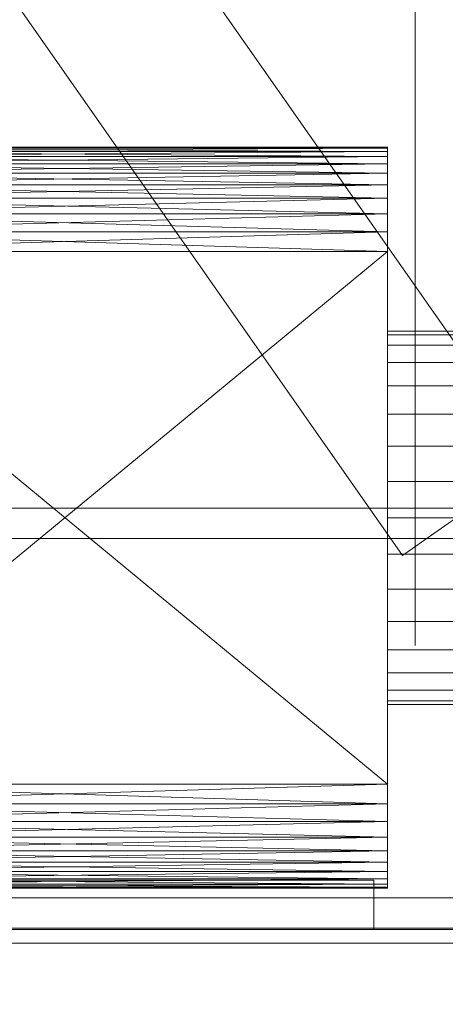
# Model space of a CAD drawing. Header units: millimetres. Extents: x -1970 to 61924, y -58230 to 6847.
# Tile 241 of 256: x 1581 to 1736, y -34531 to -34172. Entities that reach past the tile are written whole.
import ezdxf

# ---------------------------------------------------------------- set-up
doc = ezdxf.new("R2010")
doc.units = ezdxf.units.MM
for name, color, linetype, lineweight in [('COTAS_O', 1, 'Continuous', 0), ('COTAS_P', 1, 'Continuous', 0), ('frontal_secador', 7, 'Continuous', 0), ('frontal_tolva', 7, 'Continuous', 0)]:
    doc.layers.add(name, color=color, linetype=linetype, lineweight=lineweight)
doc.dimstyles.new('R19_100', dxfattribs={"dimtxt": 250, "dimasz": 150, "dimexe": 150, "dimexo": 80, "dimgap": 100, "dimtad": 1, "dimtih": 1, "dimtoh": 1, "dimdsep": 46, "dimcen": 0.09, "dimadec": 0, "dimazin": 0, "dimtfac": 1, "dimtdec": 4, "dimtofl": 0, "dimtmove": 0, "dimatfit": 3, "dimfxl": 1, "dimtolj": 1, "dimtzin": 0, "dimarcsym": 0})

# ---------------------------------------------------------------- blocks, each defined once
blk = doc.blocks.new('DIM_R26_43')
at = {"layer": 'COTAS_P'}
for p, q in [((-1750, -34600), (-1600, -34555)), ((2600, -34600), (2450, -34555)), ((-1750, -35500), (-1750, -34600)), ((-1750, -34600), (2600, -34600)), ((-1750, -34600), (-1600, -34645)), ((2600, -34600), (2450, -34645)), ((2600, -35500), (2600, -34600))]:
    blk.add_line(p, q, dxfattribs=at)
blk.add_text('4350 P', height=250, dxfattribs=at).set_placement((425, -34500))
blk = doc.blocks.new('DIM_R26_46')
at = {"layer": 'COTAS_O'}
for p, q in [((-1725, -33700), (-1575, -33655)), ((1725, -33700), (1575, -33655)), ((-1725, -34400), (-1725, -33700)), ((-1725, -33700), (1725, -33700)), ((-1725, -33700), (-1575, -33745)), ((1725, -33700), (1575, -33745)), ((1725, -34400), (1725, -33700))]:
    blk.add_line(p, q, dxfattribs=at)
blk.add_text('3450 O', height=250, dxfattribs=at).set_placement((0, -33600))

msp = doc.modelspace()

# ---------------------------------------------------------------- linework, layer by layer
at = {"layer": 'frontal_secador'}
for p, q in [((1715, -34218.88), (1480, -34218.5)), ((1715, -34218.5), (1480, -34218.5)), ((1715, -34218.5), (1480, -34218.88)), ((1715, -34220.02), (1480, -34218.88)), ((1715, -34218.88), (1480, -34218.88)), ((1715, -34218.88), (1480, -34220.02)), ((1715, -34220.02), (1715, -34218.5)), ((1715, -34218.5), (1715, -34218.88)), ((1715, -34224.58), (1715, -34218.5)), ((1715, -34218.5), (1715, -34221.92)), ((1715, -34242.82), (1715, -34218.5)), ((1715, -34218.5), (1715, -34237.12)), ((1715, -34479), (1715, -34218.5)), ((1715, -34218.5), (1715, -34474.82)), ((1715, -34218.88), (1715, -34220.02)), ((1715, -34218.88), (1715, -34221.92)), ((1715, -34221.92), (1480, -34220.02)), ((1715, -34220.02), (1480, -34220.02)), ((1715, -34220.02), (1480, -34221.92)), ((1715, -34224.58), (1480, -34221.92)), ((1715, -34221.92), (1480, -34221.92)), ((1715, -34221.92), (1480, -34224.58)), ((1715, -34224.58), (1715, -34220.02)), ((1715, -34220.02), (1715, -34221.92)), ((1715, -34221.92), (1715, -34224.58)), ((1715, -34221.92), (1715, -34228)), ((1715, -34221.92), (1715, -34237.12)), ((1715, -34228), (1480, -34224.58)), ((1715, -34224.58), (1480, -34224.58)), ((1715, -34224.58), (1480, -34228)), ((1715, -34232.18), (1715, -34224.58)), ((1715, -34224.58), (1715, -34228)), ((1715, -34242.82), (1715, -34224.58)), ((1715, -34232.18), (1480, -34228)), ((1715, -34228), (1480, -34228)), ((1715, -34228), (1480, -34232.18)), ((1715, -34228), (1715, -34232.18)), ((1715, -34228), (1715, -34237.12)), ((1715, -34237.12), (1480, -34232.18)), ((1715, -34232.18), (1480, -34232.18)), ((1715, -34232.18), (1480, -34237.12)), ((1715, -34242.82), (1715, -34232.18)), ((1715, -34232.18), (1715, -34237.12)), ((1715, -34242.82), (1480, -34237.12)), ((1715, -34237.12), (1480, -34237.12)), ((1715, -34237.12), (1480, -34242.82)), ((1715, -34237.12), (1715, -34242.82)), ((1715, -34237.12), (1715, -34249.28)), ((1715, -34237.12), (1715, -34450.5)), ((1715, -34237.12), (1715, -34474.82)), ((1715, -34249.28), (1480, -34242.82)), ((1715, -34242.82), (1480, -34242.82)), ((1715, -34242.82), (1480, -34249.28)), ((1715, -34256.5), (1715, -34242.82)), ((1715, -34242.82), (1715, -34249.28)), ((1715, -34457.72), (1715, -34242.82)), ((1715, -34479), (1715, -34242.82)), ((1715, -34256.5), (1480, -34249.28)), ((1715, -34249.28), (1480, -34249.28)), ((1715, -34249.28), (1480, -34256.5)), ((1715, -34249.28), (1715, -34256.5)), ((1715, -34249.28), (1715, -34450.5)), ((1715, -34450.5), (1480, -34256.5)), ((1715, -34256.5), (1480, -34256.5)), ((1715, -34256.5), (1480, -34450.5)), ((1715, -34457.72), (1715, -34256.5)), ((1715, -34256.5), (1715, -34450.5)), ((1715, -34286.807), (1715, -34285.5)), ((1740, -34285.5), (1715, -34285.5)), ((1715, -34290.676), (1715, -34286.807)), ((1740, -34286.807), (1715, -34286.807)), ((1715, -34296.96), (1715, -34290.676)), ((1740, -34290.676), (1715, -34290.676)), ((1715, -34305.417), (1715, -34296.96)), ((1740, -34296.96), (1715, -34296.96)), ((1715, -34315.721), (1715, -34305.417)), ((1740, -34305.417), (1715, -34305.417)), ((1715, -34327.478), (1715, -34315.721)), ((1740, -34315.721), (1715, -34315.721)), ((1715, -34340.234), (1715, -34327.478)), ((1740, -34327.478), (1715, -34327.478)), ((1715, -34353.5), (1715, -34340.234)), ((1740, -34340.234), (1715, -34340.234)), ((1715, -34353.5), (1715, -34366.766)), ((1715, -34353.5), (1740, -34353.5)), ((1715, -34366.766), (1715, -34379.522)), ((1740, -34366.766), (1715, -34366.766)), ((1715, -34379.522), (1715, -34391.279)), ((1740, -34379.522), (1715, -34379.522)), ((1715, -34391.279), (1715, -34401.583)), ((1740, -34391.279), (1715, -34391.279)), ((1715, -34401.583), (1715, -34410.04)), ((1740, -34401.583), (1715, -34401.583)), ((1715, -34410.04), (1715, -34416.324)), ((1740, -34410.04), (1715, -34410.04)), ((1715, -34416.324), (1715, -34420.193)), ((1740, -34416.324), (1715, -34416.324)), ((1715, -34420.193), (1715, -34421.5)), ((1740, -34420.193), (1715, -34420.193)), ((1740, -34421.5), (1715, -34421.5)), ((1715, -34457.72), (1480, -34450.5)), ((1715, -34450.5), (1480, -34450.5)), ((1715, -34450.5), (1480, -34457.72)), ((1715, -34450.5), (1715, -34457.72)), ((1715, -34450.5), (1715, -34464.18)), ((1715, -34450.5), (1715, -34474.82)), ((1715, -34464.18), (1480, -34457.72)), ((1715, -34457.72), (1480, -34457.72)), ((1715, -34457.72), (1480, -34464.18)), ((1715, -34469.88), (1715, -34457.72)), ((1715, -34457.72), (1715, -34464.18)), ((1715, -34479), (1715, -34457.72)), ((1715, -34469.88), (1480, -34464.18)), ((1715, -34464.18), (1480, -34464.18)), ((1715, -34464.18), (1480, -34469.88)), ((1715, -34464.18), (1715, -34469.88)), ((1715, -34464.18), (1715, -34474.82)), ((1715, -34474.82), (1480, -34469.88)), ((1715, -34469.88), (1480, -34469.88)), ((1715, -34469.88), (1480, -34474.82)), ((1715, -34479), (1715, -34469.88)), ((1715, -34469.88), (1715, -34474.82)), ((1715, -34479), (1480, -34474.82)), ((1715, -34474.82), (1480, -34474.82)), ((1715, -34474.82), (1480, -34479)), ((1715, -34474.82), (1715, -34479)), ((1715, -34474.82), (1715, -34482.42)), ((1715, -34474.82), (1715, -34486.98)), ((1715, -34482.42), (1480, -34479)), ((1715, -34479), (1480, -34479)), ((1715, -34479), (1480, -34482.42)), ((1715, -34485.08), (1715, -34479)), ((1715, -34479), (1715, -34482.42)), ((1715, -34488.12), (1715, -34479)), ((1715, -34486.98), (1715, -34479)), ((1715, -34485.08), (1480, -34482.42)), ((1715, -34482.42), (1480, -34482.42)), ((1715, -34482.42), (1480, -34485.08)), ((1715, -34482.42), (1715, -34485.08)), ((1715, -34482.42), (1715, -34486.98)), ((1440, -34485.5), (1710, -34485.5)), ((1715, -34486.98), (1480, -34485.08)), ((1715, -34485.08), (1480, -34485.08)), ((1715, -34485.08), (1480, -34486.98)), ((1715, -34488.12), (1480, -34486.98)), ((1715, -34486.98), (1480, -34486.98)), ((1715, -34486.98), (1480, -34488.12)), ((1715, -34488.5), (1480, -34488.12)), ((1715, -34488.12), (1480, -34488.12)), ((1715, -34488.12), (1480, -34488.5)), ((1710, -34503.5), (1710, -34485.5)), ((1715, -34488.12), (1715, -34485.08)), ((1715, -34485.08), (1715, -34486.98)), ((1715, -34486.98), (1715, -34488.5)), ((1715, -34488.12), (1715, -34486.98)), ((1715, -34488.5), (1715, -34488.12)), ((1480, -34488.5), (1715, -34488.5)), ((1325, -34503.5), (2125, -34503.5)), ((1440, -34503.5), (1710, -34503.5)), ((1325, -34508.5), (2125, -34508.5))]:
    msp.add_line(p, q, dxfattribs=at)
at = {"layer": 'frontal_tolva'}
for p, q in [((1769.584, -34332.806), (722.584, -32835.806)), ((1720.416, -34367.194), (673.416, -32870.194)), ((1769.584, -34332.806), (1720.416, -34367.194)), ((-1821.5, -34350), (1821.5, -34350)), ((-1821.5, -34361), (1821.5, -34361)), ((-1821.5, -34492), (1821.5, -34492)), ((-1821.5, -34503), (1821.5, -34503))]:
    msp.add_line(p, q, dxfattribs=at)

# ---------------------------------------------------------------- dimensions: what is measured, and where the dimension line sits
at = {"layer": 'COTAS_O'}
dim = msp.add_aligned_dim(p1=(-1725, -34400), p2=(1725, -34400), distance=700, text='<> O', dimstyle='R19_100', dxfattribs=at)
dim.commit()
dim.dimension.update_dxf_attribs({"geometry": 'DIM_R26_46', "text_midpoint": (0, -33700)})
at = {"layer": 'COTAS_P'}
dim = msp.add_aligned_dim(p1=(-1750, -35500), p2=(2600, -35500), distance=900, text='<> P', dimstyle='R19_100', dxfattribs=at)
dim.commit()
dim.dimension.update_dxf_attribs({"geometry": 'DIM_R26_43', "text_midpoint": (425, -34600)})

doc.saveas('drawing.dxf')
